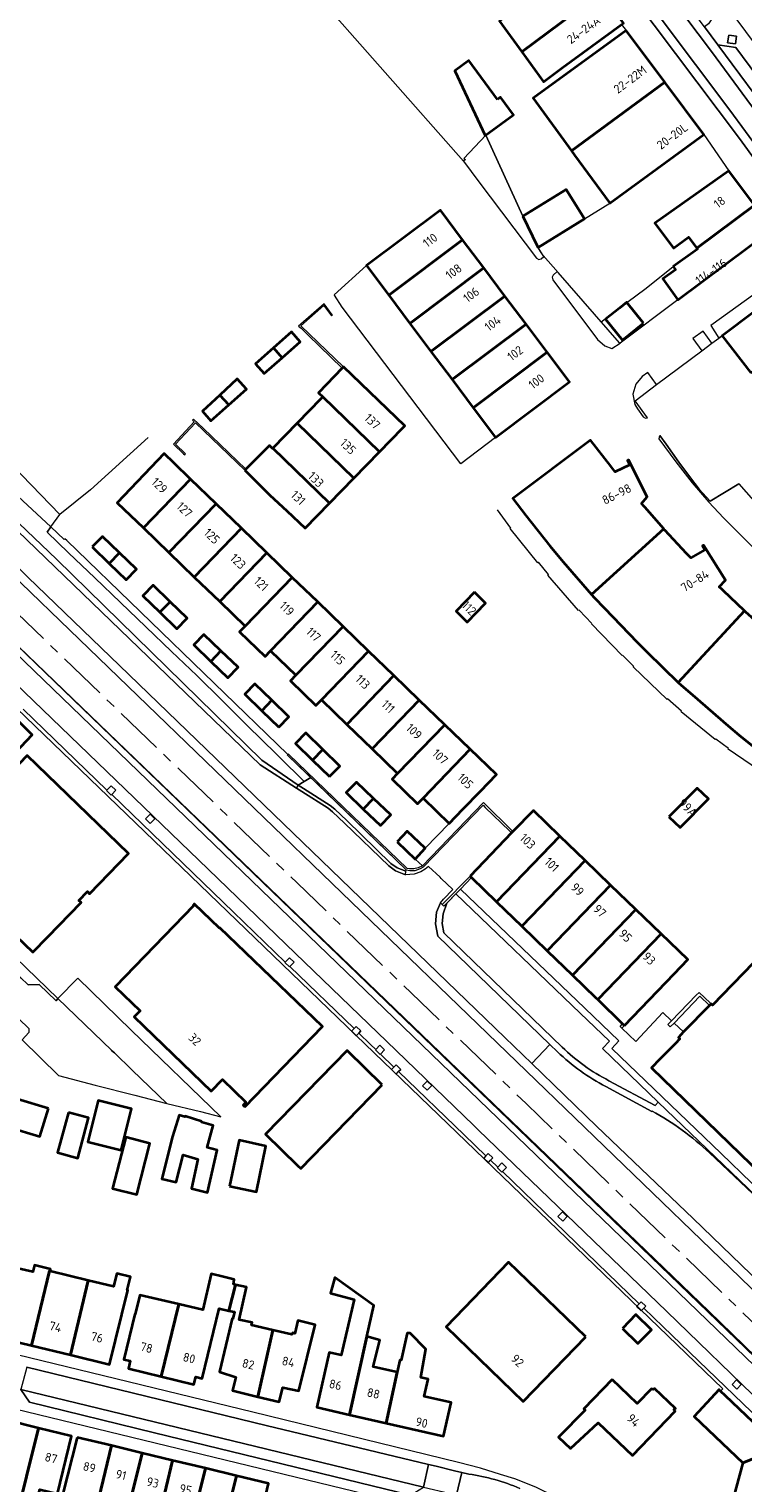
# Model space of a CAD drawing. Extents: x 152761 to 155748, y 459947 to 462743.
# Tile 171 of 256: x 154635 to 154744, y 462317 to 462540. Entities that reach past the tile are written whole.
import ezdxf
from ezdxf.enums import TextEntityAlignment as Align

# ---------------------------------------------------------------- set-up
doc = ezdxf.new("R2010")
doc.units = 0
doc.header["$LTSCALE"] = 0.75
doc.linetypes.add('AM-AS', pattern=[16, 10, -2, 2, -2])
for name, color, linetype, lineweight in [('B-RO-AM-AS_SPOOR-G', 251, 'AM-AS', 18), ('B-RO-GR-BEPLANTING_CULTUUR_BODEMBEDEKKER-GV', 251, 'CONTINUOUS', 18), ('B-RO-GR-GROENVOORZIENING-GV', 251, 'CONTINUOUS', 18), ('B-RO-GR-HAAG-GV', 251, 'CONTINUOUS', 13), ('B-RO-IE-TERREINAFSCHEIDING_KUNSTMATIG_HEKWERK-G', 251, 'IE-TERREINAFSCHEIDING-KUNSTMATIG', 18), ('B-RO-IE-TERREINAFSCHEIDING_KUNSTMATIG_MUUR-G', 251, 'IE-TERREINAFSCHEIDING-KUNSTMATIG-DICHT', 18), ('B-RO-IE-TERREINAFSCHEIDING_KUNSTMATIG_MUUR-GV', 251, 'CONTINUOUS', 18), ('B-RO-OG-BEBOUWING-GV', 6, 'CONTINUOUS', 35), ('B-RO-OG-BEBOUWING-T18', 1, 'CONTINUOUS', 18), ('B-RO-OG-BEBOUWING_SCHUUR-GV', 251, 'CONTINUOUS', 35), ('B-RO-OG-TERREIN_CULTUURSCHEIDING-GV', 251, 'CONTINUOUS', 18), ('B-RO-VH-VERHARDING_ASFALT-GV', 251, 'CONTINUOUS', 18), ('B-RO-VH-VERHARDING_BETONSTRAATSTEEN-GV', 251, 'CONTINUOUS', 18), ('B-RO-VH-VERHARDING_GRASBETONSTEEN-GV', 251, 'CONTINUOUS', 18), ('B-RO-VH-VERHARDING_HALFVERHARDING-GV', 251, 'CONTINUOUS', 18), ('B-RO-VH-VERHARDING_STRAATBAKSTEEN-GV', 251, 'CONTINUOUS', 18), ('B-RO-VH-VERHARDING_TEGEL-GV', 251, 'CONTINUOUS', 18)]:
    doc.layers.add(name, color=color, linetype=linetype, lineweight=lineweight)
doc.styles.add('NLCS-ISO-M200-T18', font='NLCS-ISO.ttf', dxfattribs={"height": 0.36})
doc.linetypes.add('IE-TERREINAFSCHEIDING-KUNSTMATIG', pattern='A,4,[82,NLCS.SHX,S=0.75,R=90,X=0,Y=0],4,-2', length=10)
doc.linetypes.add('IE-TERREINAFSCHEIDING-KUNSTMATIG-DICHT', pattern='A,8,-1,[82,NLCS.SHX,S=0.75,R=90,X=0,Y=0],-1', length=10)

msp = doc.modelspace()

# ---------------------------------------------------------------- linework, layer by layer
at = {"layer": 'B-RO-AM-AS_SPOOR-G', "flags": 128}
msp.add_lwpolyline([(155681.987, 461195.763), (155672.897, 461211.998), (155658.384, 461238), (155648.351, 461255.973), (155631.803, 461285.539), (155617.005, 461312.012), (155604.143, 461335.108), (155586.106, 461367.342), (155573.02, 461390.792), (155559.991, 461413.975), (155544.73, 461441.297), (155529.591, 461468.574), (155516.181, 461492.539), (155500.425, 461520.67), (155487.311, 461544.201), (155472.908, 461569.975), (155459.676, 461593.56), (155452.428, 461606.124), (155446.443, 461616.221), (155440.009, 461626.758), (155432.431, 461638.783), (155427.999, 461645.62), (155419.637, 461658.231), (155411.687, 461669.817), (155404.43, 461680.083), (155396.489, 461691.108), (155386.222, 461704.969), (155375.934, 461718.105), (155367.385, 461728.826), (155358.538, 461739.712), (155349.636, 461750.151), (155339.349, 461762.035), (155326.593, 461776.143), (155315.623, 461787.804), (155302.965, 461800.863), (155286.683, 461817.004), (155279.088, 461824.405), (155265.87, 461837.192), (155251.91, 461850.736), (155235.055, 461867.015), (155223.768, 461877.851), (155210.731, 461890.47), (155196.665, 461904.045), (155180.515, 461919.578), (155162.215, 461937.301), (155146.061, 461952.951), (155129.233, 461969.126), (155112.429, 461985.449), (155089.419, 462007.664), (155069.182, 462027.224), (155049.179, 462046.54), (155031.327, 462063.779), (155013.24, 462081.298), (154991.538, 462102.251), (154971.216, 462121.853), (154947.336, 462145.018), (154926.087, 462165.465), (154903.331, 462187.394), (154885.668, 462204.449), (154866.26, 462223.265), (154854.532, 462234.618), (154837.057, 462251.563), (154828.307, 462260.46), (154819.869, 462269.224), (154807.197, 462281.919), (154798.331, 462290.411), (154775.258, 462312.873), (154762.216, 462325.461), (154742.643, 462344.37), (154723.927, 462362.402), (154710.544, 462375.359), (154692.99, 462392.257), (154675.511, 462409.117), (154657.482, 462426.5), (154637.826, 462445.435), (154617.093, 462465.509), (154594.11, 462487.696), (154586.212, 462495.316)], dxfattribs=at)
at = {"layer": 'B-RO-GR-BEPLANTING_CULTUUR_BODEMBEDEKKER-GV', "flags": 128}
for points in [[(154712.377, 462506.198), (154712.366, 462506.22), (154712.237, 462506.485), (154710.038, 462510.992), (154704.378, 462523.365), (154701.042, 462519.815), (154701.276, 462519.664), (154700.975, 462519.428), (154703.351, 462516.259), (154712.164, 462504.558), (154712.52, 462504.368), (154712.86, 462504.47), (154713.272, 462504.838), (154713.149, 462504.979)], [(154723.636, 462490.766), (154724.9, 462491.576), (154724.816, 462491.654), (154715.427, 462502.378), (154715.301, 462502.522), (154714.694, 462502.002), (154714.51, 462501.685), (154714.637, 462501.289), (154721.449, 462492.15), (154722.588, 462491.173)], [(154739.989, 462492.341), (154740.532, 462492.704), (154750.183, 462500), (154753.14, 462502.236), (154751.981, 462503.819), (154751.871, 462503.74), (154738.754, 462494.281)], [(154738.954, 462491.575), (154737.616, 462493.439), (154736.039, 462492.306), (154737.388, 462490.415)], [(154729.098, 462480.158), (154727.205, 462482.787), (154730.48, 462485.282), (154729.129, 462487.12), (154728.282, 462486.485), (154727.302, 462485.342), (154726.847, 462483.781), (154727.162, 462482.207), (154727.55, 462481.526), (154728.414, 462480.323), (154728.773, 462480.118)], [(154730.999, 462477.464), (154730.859, 462477.21), (154730.845, 462476.977), (154733.421, 462473.462), (154735.939, 462470.214), (154738.456, 462467.264), (154740.708, 462464.905), (154747.22, 462458.365), (154751.457, 462454.438), (154756.604, 462449.971), (154757.81, 462448.995), (154757.905, 462449.145), (154759.514, 462451.417), (154743.032, 462470.066), (154738.698, 462467.427), (154737.016, 462469.28), (154735.517, 462471.2), (154733.886, 462473.377), (154731.929, 462476.141)]]:
    msp.add_lwpolyline(points, close=True, dxfattribs=at)
at = {"layer": 'B-RO-GR-GROENVOORZIENING-GV', "flags": 128}
for points in [[(154742.529, 462537.331), (154742.693, 462538.504), (154741.504, 462538.671), (154741.34, 462537.497)], [(154640.084, 462461.668), (154639.98, 462461.559), (154637.945, 462463.509), (154637.35, 462462.694), (154640.641, 462459.54), (154644.66, 462455.689), (154648.567, 462451.945), (154652.432, 462448.243), (154656.365, 462444.474), (154660.23, 462440.762), (154664.094, 462436.951), (154667.954, 462433.144), (154672.397, 462428.761), (154672.886, 462428.279), (154676.655, 462424.575), (154677.638, 462425.174), (154674.079, 462428.612), (154674.153, 462428.695), (154640.373, 462461.401)], [(154647.167, 462422.512), (154647.228, 462422.575), (154647.863, 462423.23), (154647.145, 462423.925), (154646.508, 462423.27), (154646.449, 462423.208)], [(154653.121, 462418.178), (154653.817, 462418.896), (154653.099, 462419.591), (154652.403, 462418.874)], [(154719.516, 462389.903), (154700.508, 462408.14), (154699.812, 462407.422), (154718.824, 462389.181), (154723.306, 462384.881), (154722.216, 462383.741), (154730.744, 462375.551), (154755.628, 462351.654), (154758.277, 462349.149), (154758.884, 462349.766), (154740.379, 462367.685), (154723.628, 462383.771), (154724.718, 462384.912)], [(154673.753, 462396.969), (154673.703, 462396.917), (154674.421, 462396.221), (154674.473, 462396.274), (154675.117, 462396.939), (154674.399, 462397.634)], [(154684.999, 462386.12), (154685.307, 462386.438), (154684.589, 462387.133), (154684.279, 462386.814), (154683.893, 462386.416), (154684.611, 462385.72)], [(154688.241, 462382.852), (154688.301, 462382.914), (154688.937, 462383.57), (154688.219, 462384.265), (154687.584, 462383.611), (154687.523, 462383.548)], [(154691.077, 462380.221), (154691.416, 462380.571), (154690.698, 462381.266), (154690.359, 462380.917), (154690.002, 462380.549), (154690.72, 462379.853)], [(154695.435, 462377.367), (154696.131, 462378.085), (154695.413, 462378.78), (154694.717, 462378.063)], [(154704.787, 462366.318), (154705.134, 462366.676), (154705.483, 462367.036), (154704.765, 462367.731), (154704.421, 462367.377), (154704.069, 462367.014)], [(154706.935, 462364.937), (154707.552, 462365.574), (154706.834, 462366.269), (154706.215, 462365.632), (154706.138, 462365.552), (154706.856, 462364.856)], [(154716.14, 462357.375), (154716.836, 462358.093), (154716.118, 462358.788), (154715.422, 462358.071)], [(154727.489, 462344.388), (154727.439, 462344.336), (154728.157, 462343.64), (154728.55, 462344.046), (154728.853, 462344.358), (154728.135, 462345.053), (154727.843, 462344.753)], [(154742.732, 462331.686), (154743.428, 462332.404), (154742.71, 462333.099), (154742.014, 462332.382)]]:
    msp.add_lwpolyline(points, close=True, dxfattribs=at)
for points in [[(154570.723, 462519.547), (154566.664, 462524.051), (154566.039, 462523.504), (154565.042, 462522.631), (154565.163, 462522.493), (154565.179, 462522.507), (154568.134, 462519.46), (154576.349, 462510.586), (154584.591, 462502.112), (154588.799, 462497.968), (154743.24, 462348.777), (154763.509, 462329.1), (154764.866, 462327.666), (154764.995, 462327.785), (154766.003, 462329.44), (154761.427, 462333.824), (154750.806, 462343.542), (154736.067, 462357.79), (154721.3, 462371.9)], [(154758.898, 462321.348), (154760.062, 462319.792), (154760.565, 462320.622), (154760.57, 462320.631), (154760.775, 462320.97), (154760.859, 462321.109), (154760.058, 462322.603), (154738.467, 462343.626), (154583.65, 462492.697), (154574.441, 462501.561), (154559.641, 462513.41), (154561.213, 462514.812), (154560.176, 462515.989), (154557.929, 462514.084), (154562.281, 462510.567), (154567.217, 462506.628)], [(154574.699, 462500), (154574.736, 462500), (154622.293, 462454.106), (154704.799, 462374.483), (154749.809, 462331.046), (154749.81, 462331.08), (154752.358, 462328.44), (154754.838, 462326.057)], [(154721.3, 462371.9), (154711.433, 462381.491), (154707.308, 462385.467), (154692.595, 462399.679), (154677.858, 462413.875), (154663.145, 462428.09), (154648.409, 462442.298), (154634.442, 462455.815), (154628.762, 462461.294), (154619.701, 462470.035), (154605.7, 462483.549), (154591.172, 462497.617), (154591.196, 462497.572), (154591.037, 462497.737)]]:
    msp.add_lwpolyline(points, dxfattribs=at)
at = {"layer": 'B-RO-GR-HAAG-GV', "flags": 128}
for points in [[(154570.723, 462519.547), (154566.664, 462524.051), (154566.039, 462523.504), (154565.042, 462522.631), (154565.163, 462522.493), (154565.179, 462522.507), (154568.134, 462519.46), (154576.349, 462510.586), (154584.591, 462502.112), (154588.799, 462497.968), (154743.24, 462348.777), (154763.509, 462329.1), (154764.866, 462327.666), (154764.995, 462327.785), (154766.003, 462329.44)], [(154758.898, 462321.348), (154760.062, 462319.792), (154760.565, 462320.622), (154760.57, 462320.631), (154760.775, 462320.97), (154760.859, 462321.109), (154760.058, 462322.603), (154738.467, 462343.626), (154583.649, 462492.692), (154574.441, 462501.561), (154559.641, 462513.41), (154561.213, 462514.812), (154560.176, 462515.989), (154557.929, 462514.084), (154562.281, 462510.567), (154567.217, 462506.628)], [(154574.699, 462500), (154574.736, 462500), (154622.293, 462454.106), (154704.799, 462374.483)], [(154766.003, 462329.44), (154761.427, 462333.824), (154750.806, 462343.542), (154736.067, 462357.79), (154721.3, 462371.9), (154711.433, 462381.491), (154707.308, 462385.467), (154692.595, 462399.679), (154677.858, 462413.875), (154663.145, 462428.09), (154648.409, 462442.298), (154634.442, 462455.815), (154628.762, 462461.294), (154619.701, 462470.035), (154605.7, 462483.549), (154591.172, 462497.617), (154591.196, 462497.572), (154591.037, 462497.737)], [(154704.799, 462374.483), (154749.809, 462331.046), (154749.81, 462331.08), (154752.358, 462328.44), (154754.838, 462326.057)]]:
    msp.add_lwpolyline(points, dxfattribs=at)
for points in [[(154676.655, 462424.575), (154677.638, 462425.174), (154674.079, 462428.612), (154674.153, 462428.695), (154640.373, 462461.401), (154640.084, 462461.668), (154639.98, 462461.559), (154637.945, 462463.509), (154637.35, 462462.694), (154640.641, 462459.54), (154644.66, 462455.689), (154648.567, 462451.945), (154652.432, 462448.243), (154656.365, 462444.474), (154660.23, 462440.762), (154664.094, 462436.951), (154667.954, 462433.144), (154672.397, 462428.761), (154672.886, 462428.279)], [(154730.744, 462375.551), (154755.628, 462351.654), (154758.277, 462349.149), (154758.884, 462349.766), (154740.379, 462367.685), (154723.628, 462383.771), (154724.718, 462384.912), (154719.516, 462389.903), (154700.508, 462408.14), (154699.812, 462407.422), (154718.824, 462389.181), (154723.306, 462384.881), (154722.216, 462383.741)]]:
    msp.add_lwpolyline(points, close=True, dxfattribs=at)
at = {"layer": 'B-RO-IE-TERREINAFSCHEIDING_KUNSTMATIG_HEKWERK-G', "flags": 128}
for points in [[(154700.975, 462519.428), (154665.088, 462560.105)], [(154704.378, 462523.365), (154701.042, 462519.815), (154701.276, 462519.664), (154700.975, 462519.428)], [(154715.427, 462502.378), (154713.149, 462504.979)], [(154728.898, 462500), (154733.026, 462503.325)], [(154725.956, 462497.802), (154728.898, 462500)], [(154722.013, 462494.856), (154724.82, 462496.953)], [(154583.65, 462492.697), (154738.467, 462343.626), (154760.058, 462322.603), (154760.868, 462321.092)], [(154738.954, 462491.575), (154739.989, 462492.341)], [(154739.989, 462492.341), (154740.565, 462492.848)], [(154731.929, 462476.141), (154733.886, 462473.377)], [(154738.698, 462467.427), (154743.032, 462470.066), (154759.264, 462451.699)], [(154632.705, 462445.463), (154760.012, 462322.541), (154759.349, 462321.863), (154760.597, 462320.603)]]:
    msp.add_lwpolyline(points, dxfattribs=at)
at = {"layer": 'B-RO-IE-TERREINAFSCHEIDING_KUNSTMATIG_MUUR-G', "flags": 128}
for points in [[(154704.378, 462523.365), (154710.038, 462510.992)], [(154719.456, 462510.584), (154723.341, 462513.003)], [(154713.149, 462504.979), (154712.208, 462506.471)], [(154681.262, 462498.906), (154681.204, 462498.963), (154686.15, 462503.442)], [(154724.9, 462491.576), (154724.816, 462491.654), (154715.427, 462502.378)], [(154682.472, 462497.104), (154681.262, 462498.906)], [(154733.744, 462498.189), (154724.9, 462491.576)], [(154705.887, 462477.177), (154700.585, 462473.165), (154682.472, 462497.104)], [(154740.618, 462331.734), (154570.979, 462495.242), (154570.17, 462494.305)], [(154737.388, 462490.415), (154738.954, 462491.575)], [(154730.48, 462485.282), (154737.388, 462490.415)], [(154729.098, 462480.158), (154727.205, 462482.787), (154730.48, 462485.282)], [(154652.805, 462477.153), (154644, 462469.163), (154639.306, 462465.374)], [(154730.999, 462477.464), (154731.929, 462476.141)], [(154733.886, 462473.377), (154735.517, 462471.2), (154737.016, 462469.28), (154738.698, 462467.427)], [(154708.204, 462463.325), (154706.175, 462466.087)], [(154758.461, 462420.171), (154758.14, 462419.636), (154755.679, 462420.832), (154755.609, 462420.725), (154749.759, 462424.004), (154749.81, 462424.107), (154747.383, 462425.593), (154747.324, 462425.496), (154741.41, 462429.518), (154741.465, 462429.624), (154739.523, 462431.069), (154739.456, 462430.996), (154734.22, 462435.232), (154734.279, 462435.307), (154732.145, 462437.193), (154732.085, 462437.123), (154726.922, 462442.1), (154726.99, 462442.176), (154725.271, 462443.897), (154725.223, 462443.826), (154720.547, 462448.657), (154720.607, 462448.727), (154718.648, 462450.79), (154718.565, 462450.727), (154713.864, 462456.12), (154713.965, 462456.223), (154712.427, 462458.098), (154712.334, 462458.026), (154708.129, 462463.256), (154708.204, 462463.325)], [(154694.736, 462411.688), (154694.055, 462411.367), (154693.378, 462411.206), (154692.722, 462411.222), (154692.359, 462411.295), (154674.235, 462428.777), (154674.153, 462428.695)], [(154674.153, 462428.695), (154674.079, 462428.612), (154692.209, 462411.098), (154692.776, 462410.966), (154693.591, 462410.975), (154694.427, 462411.259), (154694.851, 462411.554), (154703.968, 462420.942), (154704.314, 462420.607)], [(154694.736, 462411.688), (154704.039, 462421.349), (154708.549, 462416.928)], [(154704.314, 462420.607), (154707.999, 462417.039)], [(154698.802, 462418.179), (154695.152, 462414.366)], [(154707.999, 462417.039), (154708.337, 462416.711)], [(154693.61, 462412.717), (154694.736, 462411.688)], [(154697.729, 462405.79), (154701.98, 462410.126)], [(154702.201, 462409.914), (154700.508, 462408.14)], [(154700.508, 462408.14), (154697.989, 462405.538), (154697.729, 462405.79)], [(154736.551, 462391.898), (154732.774, 462387.998)], [(154733.181, 462387.652), (154737.106, 462391.741), (154738.56, 462390.355)], [(154738.655, 462390.767), (154737.007, 462392.34), (154736.551, 462391.898)], [(154738.817, 462390.612), (154738.655, 462390.767)], [(154725.199, 462386.892), (154724.936, 462387.141), (154725.301, 462387.546)], [(154725.57, 462387.287), (154725.199, 462386.892)], [(154732.774, 462387.998), (154732.224, 462387.43), (154732.589, 462387.06), (154733.181, 462387.652)], [(154740.277, 462331.379), (154740.618, 462331.734)]]:
    msp.add_lwpolyline(points, dxfattribs=at)
at = {"layer": 'B-RO-IE-TERREINAFSCHEIDING_KUNSTMATIG_MUUR-GV', "flags": 128}
for points in [[(154680.816, 462495.763), (154680.913, 462495.853), (154680.97, 462495.906), (154680.942, 462495.943), (154679.696, 462497.622), (154676.116, 462494.484), (154675.799, 462494.207), (154676.16, 462493.859), (154677.231, 462492.828), (154682.47, 462487.782), (154682.644, 462487.962), (154676.148, 462494.218), (154679.652, 462497.33)], [(154661.195, 462478.604), (154659.754, 462479.945), (154659.603, 462479.791), (154659.84, 462479.558), (154656.699, 462476.161), (154658.221, 462474.691), (154658.39, 462474.528), (154658.454, 462474.598), (154658.527, 462474.665), (154656.96, 462476.169), (154660.036, 462479.388), (154667.578, 462472.169), (154667.744, 462472.336)]]:
    msp.add_lwpolyline(points, close=True, dxfattribs=at)
at = {"layer": 'B-RO-OG-BEBOUWING-GV', "flags": 128}
for points in [[(154722.034, 462545.207), (154718.703, 462549.832), (154718.607, 462549.762), (154709.374, 462542.959), (154706.473, 462540.822), (154709.879, 462536.135)], [(154709.879, 462536.135), (154713.217, 462531.543), (154716.044, 462533.679), (154725.152, 462540.304), (154725.423, 462540.501), (154722.034, 462545.207)], [(154725.825, 462539.403), (154711.608, 462529.018), (154717.475, 462521.011), (154731.749, 462531.469)], [(154706.172, 462528.848), (154701.795, 462534.795), (154699.673, 462533.227), (154704.279, 462523.335), (154708.631, 462526.469), (154706.659, 462529.172)], [(154731.749, 462531.469), (154717.475, 462521.011), (154717.971, 462520.333), (154723.341, 462513.003), (154737.709, 462523.487), (154731.864, 462531.315)], [(154745.455, 462512.679), (154741.52, 462517.948), (154730.246, 462509.921), (154733.053, 462506.129), (154735.348, 462507.785), (154736.615, 462506.098)], [(154710.038, 462510.992), (154712.237, 462506.485), (154712.366, 462506.22), (154712.377, 462506.198), (154719.456, 462510.584), (154716.669, 462515.092)], [(154689.559, 462498.905), (154700.85, 462507.389), (154697.461, 462511.895), (154686.15, 462503.442)], [(154733.026, 462503.325), (154733.402, 462502.798), (154731.454, 462501.411), (154732.458, 462500), (154733.744, 462498.189), (154748.188, 462509.019), (154745.455, 462512.679), (154736.615, 462506.098), (154736.722, 462505.956)], [(154704.081, 462503.093), (154700.85, 462507.389), (154689.559, 462498.905), (154692.789, 462494.607)], [(154707.312, 462498.796), (154704.081, 462503.093), (154692.789, 462494.607), (154696.019, 462490.309)], [(154744.869, 462487.056), (154757.544, 462496.275), (154754.852, 462500), (154753.203, 462502.283), (154753.14, 462502.236), (154750.183, 462500), (154740.532, 462492.704)], [(154707.312, 462498.796), (154696.019, 462490.309), (154699.248, 462486.012), (154710.543, 462494.499)], [(154728.494, 462494.622), (154725.956, 462497.802), (154725.927, 462497.838), (154724.82, 462496.953), (154722.683, 462495.244), (154725.264, 462492.055)], [(154673.275, 462489.362), (154676.047, 462491.784), (154674.686, 462493.304), (154671.938, 462490.874)], [(154713.774, 462490.203), (154710.543, 462494.499), (154699.248, 462486.012), (154702.478, 462481.714)], [(154673.275, 462489.362), (154671.938, 462490.874), (154669.19, 462488.444), (154670.514, 462486.951)], [(154702.478, 462481.714), (154705.887, 462477.177), (154717.18, 462485.674), (154713.774, 462490.203)], [(154691.647, 462478.589), (154691.998, 462478.954), (154682.644, 462487.962), (154682.47, 462487.782), (154678.834, 462484.006), (154679.476, 462483.388), (154688.134, 462474.974)], [(154663.771, 462483.652), (154665.149, 462482.174), (154667.819, 462484.557), (154666.424, 462486.125)], [(154665.149, 462482.174), (154663.771, 462483.652), (154661.118, 462481.178), (154662.369, 462479.693)], [(154675.551, 462479.35), (154684.208, 462470.936), (154688.134, 462474.974), (154679.476, 462483.388), (154679.181, 462483.085)], [(154684.208, 462470.936), (154675.551, 462479.35), (154671.831, 462475.523), (154680.489, 462467.109)], [(154667.578, 462472.169), (154671.408, 462468.364), (154674.006, 462465.963), (154676.769, 462463.282), (154680.489, 462467.109), (154671.831, 462475.523), (154671.806, 462475.497), (154671.342, 462475.957), (154667.744, 462472.336)], [(154731.607, 462463.185), (154728.714, 462466.495), (154728.561, 462466.655), (154728.169, 462467.067), (154729.074, 462468.087), (154726.222, 462473.756), (154726.065, 462473.659), (154726.404, 462472.966), (154724.181, 462471.942), (154723.594, 462472.625), (154723.482, 462472.77), (154720.382, 462476.754), (154708.541, 462467.836), (154710.499, 462465.245), (154714.203, 462460.62), (154716.192, 462458.168), (154720.556, 462453.178)], [(154659.296, 462470.788), (154656.767, 462473.233), (154655.27, 462474.718), (154648.084, 462467.202), (154652.088, 462463.332)], [(154655.971, 462459.579), (154663.178, 462467.035), (154659.296, 462470.788), (154652.088, 462463.332)], [(154663.178, 462467.035), (154655.971, 462459.579), (154659.854, 462455.826), (154667.06, 462463.282)], [(154663.736, 462452.073), (154670.943, 462459.529), (154667.06, 462463.282), (154659.854, 462455.826)], [(154720.556, 462453.178), (154720.958, 462452.719), (154722.507, 462451.068), (154727.523, 462445.869), (154729.046, 462444.344), (154733.809, 462439.718), (154743.921, 462450.659), (154740.661, 462453.792), (154740.496, 462453.952), (154740.075, 462454.36), (154741.012, 462455.334), (154737.658, 462460.726), (154737.484, 462460.595), (154737.864, 462459.99), (154735.731, 462458.762), (154735.045, 462459.445), (154731.755, 462463.015), (154731.607, 462463.185)], [(154644.254, 462460.438), (154646.859, 462457.925), (154648.421, 462459.544), (154645.82, 462462.053)], [(154648.421, 462459.544), (154646.859, 462457.925), (154649.463, 462455.412), (154651.029, 462457.028)], [(154667.619, 462448.32), (154674.825, 462455.775), (154670.943, 462459.529), (154663.736, 462452.073)], [(154678.707, 462452.022), (154674.825, 462455.775), (154667.619, 462448.32), (154666.785, 462447.457), (154670.668, 462443.704), (154671.502, 462444.567)], [(154654.589, 462450.451), (154656.152, 462452.069), (154653.55, 462454.583), (154651.986, 462452.965)], [(154702.689, 462453.502), (154699.852, 462450.629), (154701.551, 462448.95), (154704.353, 462451.86)], [(154656.152, 462452.069), (154654.589, 462450.451), (154657.192, 462447.936), (154658.756, 462449.553)], [(154675.384, 462440.814), (154682.59, 462448.269), (154678.707, 462452.022), (154671.502, 462444.567)], [(154757.305, 462439.277), (154753.681, 462442.153), (154753.587, 462442.258), (154753.091, 462442.672), (154753.984, 462443.718), (154750.492, 462448.929), (154750.33, 462448.835), (154750.73, 462448.196), (154748.412, 462446.704), (154747.759, 462447.276), (154747.7, 462447.328), (154744.133, 462450.455), (154743.921, 462450.659), (154733.809, 462439.718), (154734.246, 462439.293), (154735.957, 462437.812), (154741.435, 462433.092), (154743.082, 462431.666), (154748.23, 462427.514)], [(154662.366, 462442.936), (154663.928, 462444.554), (154661.334, 462447.06), (154659.765, 462445.448)], [(154682.59, 462448.269), (154675.384, 462440.814), (154674.55, 462439.951), (154678.433, 462436.198), (154679.267, 462437.061), (154686.472, 462444.515)], [(154663.928, 462444.554), (154662.366, 462442.936), (154664.966, 462440.424), (154666.535, 462442.036)], [(154683.15, 462433.308), (154690.355, 462440.762), (154686.472, 462444.515), (154679.267, 462437.061)], [(154690.355, 462440.762), (154683.15, 462433.308), (154687.032, 462429.555), (154694.237, 462437.009)], [(154627.886, 462437.669), (154626.262, 462435.95), (154629.429, 462432.768), (154626.461, 462429.686), (154628.764, 462427.536), (154623.062, 462421.824), (154622.1, 462422.784), (154620.122, 462424.759), (154622.76, 462427.662), (154621.116, 462429.301), (154611.995, 462420.168), (154615.748, 462416.422), (154617.076, 462417.752), (154619.242, 462415.59), (154630.008, 462426.376), (154635.061, 462431.72), (154630.358, 462436.375), (154628.449, 462438.265), (154628.381, 462438.193)], [(154670.152, 462435.382), (154671.72, 462436.995), (154669.116, 462439.524), (154667.555, 462437.904)], [(154672.749, 462432.859), (154674.31, 462434.48), (154671.72, 462436.995), (154670.152, 462435.382)], [(154694.237, 462437.009), (154687.032, 462429.555), (154690.915, 462425.802), (154698.119, 462433.255)], [(154694.798, 462422.049), (154702.002, 462429.502), (154698.119, 462433.255), (154690.915, 462425.802), (154690.081, 462424.939), (154693.964, 462421.186)], [(154677.913, 462427.859), (154679.482, 462429.471), (154676.874, 462432.01), (154675.311, 462430.392)], [(154680.515, 462425.326), (154682.078, 462426.944), (154679.482, 462429.471), (154677.913, 462427.859)], [(154702.002, 462429.502), (154694.798, 462422.049), (154698.802, 462418.179), (154700.895, 462420.344), (154703.578, 462423.118), (154706.009, 462425.628)], [(154685.68, 462420.368), (154687.233, 462421.996), (154684.639, 462424.47), (154683.055, 462422.872)], [(154732.376, 462419.171), (154734.102, 462417.544), (154738.435, 462421.946), (154736.709, 462423.573)], [(154687.233, 462421.996), (154685.68, 462420.368), (154688.304, 462417.864), (154689.889, 462419.462)], [(154701.98, 462410.126), (154702.201, 462409.914), (154706.046, 462406.191), (154715.731, 462416.223), (154711.664, 462420.149), (154708.549, 462416.928), (154708.337, 462416.711)], [(154690.835, 462415.355), (154693.61, 462412.717), (154695.152, 462414.366), (154692.377, 462417.004)], [(154706.046, 462406.191), (154709.908, 462402.451), (154719.598, 462412.489), (154715.731, 462416.223)], [(154719.598, 462412.489), (154709.908, 462402.451), (154713.77, 462398.712), (154723.466, 462408.755)], [(154713.77, 462398.712), (154717.632, 462394.972), (154727.334, 462405.02), (154723.466, 462408.755)], [(154667.59, 462374.853), (154679.426, 462387.112), (154663.776, 462402.221), (154663.696, 462402.138), (154659.849, 462405.852), (154659.665, 462405.661), (154659.748, 462405.581), (154647.776, 462393.181), (154651.557, 462389.53), (154650.649, 462388.589), (154662.425, 462377.219), (154664.164, 462379.02), (154667.747, 462375.562), (154667.317, 462375.116)], [(154717.632, 462394.972), (154721.137, 462391.577), (154721.494, 462391.232), (154731.201, 462401.286), (154727.334, 462405.02)], [(154725.57, 462387.287), (154733.155, 462395.182), (154735.268, 462397.36), (154731.201, 462401.286), (154721.494, 462391.232), (154725.301, 462387.546)], [(154688.573, 462378.213), (154683.33, 462383.349), (154683.218, 462383.458), (154670.733, 462370.649), (154675.636, 462365.867), (154676.111, 462365.404)], [(154637.562, 462374.58), (154632.834, 462376.03), (154631.524, 462371.759), (154636.252, 462370.309)], [(154648.678, 462368.245), (154650.255, 462374.558), (154645.161, 462375.83), (154643.584, 462369.517)], [(154640.613, 462373.996), (154638.963, 462367.844), (154642.037, 462367.019), (154643.689, 462373.171)], [(154660.98, 462372.62), (154658.433, 462373.41), (154658.399, 462373.303), (154657.554, 462373.563), (154656.524, 462370.313), (154654.918, 462363.826), (154657.106, 462363.314), (154658.161, 462367.53), (154660.404, 462366.854), (154659.403, 462362.368), (154661.864, 462361.725), (154663.35, 462368.205), (154661.809, 462368.638), (154662.734, 462371.966), (154660.948, 462372.517)], [(154649.394, 462370.193), (154647.379, 462362.383), (154651.095, 462361.463), (154653.069, 462369.247)], [(154665.249, 462362.726), (154669.381, 462361.838), (154670.805, 462368.822), (154666.715, 462369.771)], [(154719.681, 462339.705), (154707.879, 462351.113), (154698.323, 462341.227), (154710.125, 462329.819)], [(154631.787, 462350.141), (154631.053, 462347.083), (154630.828, 462347.137), (154629.053, 462339.786), (154634.983, 462338.354), (154637.739, 462349.767), (154637.835, 462349.743), (154637.9, 462350.007), (154635.411, 462350.621), (154635.168, 462349.621), (154631.844, 462350.378)], [(154637.835, 462349.743), (154637.739, 462349.767), (154634.983, 462338.354), (154640.912, 462336.922), (154643.662, 462348.307)], [(154640.912, 462336.922), (154646.896, 462335.477), (154649.69, 462346.812), (154649.593, 462346.836), (154650.091, 462348.858), (154648.028, 462349.367), (154647.532, 462347.353), (154643.662, 462348.307)], [(154665.15, 462343.678), (154666.166, 462347.656), (154665.851, 462347.73), (154665.96, 462348.433), (154664.1, 462348.887), (154662.419, 462349.298), (154661.136, 462343.824), (154657.48, 462344.677), (154654.786, 462333.61), (154659.788, 462332.392), (154660.075, 462333.571), (154661.045, 462333.335), (154663.643, 462344.007)], [(154669.571, 462330.529), (154671.86, 462340.7), (154668.607, 462341.456), (154668.68, 462341.889), (154666.698, 462342.275), (154667.85, 462347.262), (154666.166, 462347.656), (154665.15, 462343.678), (154665.972, 462343.498), (154665.745, 462342.46), (154665.623, 462342.484), (154663.718, 462334.319), (154666.196, 462333.537), (154665.694, 462331.48)], [(154686.239, 462339.718), (154687.289, 462344.473), (154681.331, 462348.741), (154680.682, 462346.336), (154684.289, 462345.414), (154682.3, 462336.864), (154680.477, 462337.299), (154678.561, 462328.917), (154683.55, 462327.776)], [(154654.786, 462333.61), (154657.48, 462344.677), (154651.518, 462346.067), (154650.837, 462343.147), (154650.784, 462343.16), (154649.103, 462336.239), (154650.042, 462335.996), (154649.784, 462334.827)], [(154671.86, 462340.7), (154669.571, 462330.529), (154672.806, 462329.736), (154673.401, 462331.955), (154675.812, 462331.447), (154678.326, 462341.508), (154675.652, 462342.189), (154675.238, 462340.195), (154674.86, 462340.291), (154674.78, 462340.021)], [(154689.178, 462326.49), (154697.935, 462324.488), (154699.114, 462329.643), (154694.99, 462330.586), (154695.586, 462333.193), (154694.452, 462333.452), (154695.254, 462337.807), (154692.826, 462340.247), (154692.365, 462340.26), (154691.445, 462336.097), (154691.242, 462336.141), (154690.827, 462334.281)], [(154686.239, 462339.718), (154683.55, 462327.776), (154689.178, 462326.49), (154690.827, 462334.281), (154687.2, 462335.111), (154688.214, 462339.171)], [(154723.72, 462333.165), (154719.39, 462328.662), (154719.566, 462328.493), (154715.516, 462324.371), (154717.311, 462322.628), (154721.576, 462326.56), (154726.815, 462321.522), (154733.353, 462328.322), (154733.119, 462328.55), (154733.385, 462328.725), (154730.174, 462331.778), (154729.951, 462331.647), (154729.706, 462331.747), (154727.528, 462329.503)], [(154743.684, 462320.445), (154749.317, 462322.685), (154749.333, 462322.741), (154748.414, 462323.618), (154741.007, 462330.683), (154740.277, 462331.379), (154740.037, 462331.608), (154736.226, 462327.528)], [(154632.37, 462310.959), (154636.07, 462325.746), (154631.39, 462326.89), (154629.174, 462318.088), (154631.885, 462317.427), (154630.183, 462311.523)], [(154636.07, 462325.746), (154632.37, 462310.959), (154631.443, 462306.726), (154633.782, 462306.397), (154634.634, 462310.375), (154636.229, 462316.367), (154638.788, 462315.743), (154638.95, 462315.703), (154641.088, 462324.519)], [(154641.969, 462324.309), (154639.731, 462315.487), (154639.867, 462315.454), (154642.597, 462314.796), (154641.163, 462308.745), (154641.308, 462308.716), (154640.634, 462305.798), (154642.805, 462305.281), (154643.519, 462308.278), (154643.658, 462308.251), (154647.184, 462323.053)], [(154651.867, 462321.925), (154647.184, 462323.053), (154643.658, 462308.251), (154644.504, 462308.084), (154645.621, 462307.863), (154646.506, 462311.882), (154649.292, 462311.151), (154649.752, 462313.071), (154649.711, 462313.081)], [(154749.317, 462322.685), (154743.684, 462320.445), (154741.777, 462313.432), (154746.358, 462312.093), (154748.991, 462321.52)], [(154652.652, 462304.474), (154656.545, 462320.799), (154651.867, 462321.925), (154649.711, 462313.081), (154649.752, 462313.071), (154652.124, 462312.5), (154650.738, 462307.41), (154651.01, 462307.354), (154650.446, 462304.97)], [(154656.545, 462320.799), (154652.652, 462304.474), (154654.894, 462303.969), (154656.009, 462308.538), (154658.683, 462307.886), (154659.382, 462310.751), (154661.555, 462319.592)], [(154661.302, 462307.247), (154660.242, 462302.611), (154662.236, 462302.107), (154666.295, 462318.451), (154661.555, 462319.592), (154659.382, 462310.751), (154662.003, 462310.119)], [(154669.089, 462308.411), (154671.195, 462317.271), (154666.295, 462318.451), (154662.236, 462302.107), (154664.662, 462301.494), (154666.563, 462309.02)]]:
    msp.add_lwpolyline(points, close=True, dxfattribs=at)
for points in [[(154631.252, 462402.264), (154635.159, 462398.464), (154637.461, 462400.829), (154642.554, 462406.062), (154642.202, 462406.402), (154643.518, 462407.765), (154643.864, 462407.431), (154649.815, 462413.592), (154634.312, 462428.567), (154628.306, 462422.349), (154628.636, 462422.03), (154627.357, 462420.706), (154627.083, 462420.971), (154622.773, 462416.509), (154619.786, 462413.416), (154625.901, 462407.469)], [(154754.425, 462406.308), (154742.183, 462393.641), (154742.036, 462393.483), (154739.051, 462390.402), (154738.817, 462390.612), (154738.56, 462390.355), (154734.592, 462386.308), (154733.822, 462385.452), (154734.046, 462385.246), (154733.317, 462384.493), (154730.981, 462382.116), (154729.702, 462380.784), (154749.986, 462361.144)]]:
    msp.add_lwpolyline(points, dxfattribs=at)
at = {"layer": 'B-RO-OG-BEBOUWING_SCHUUR-GV', "flags": 128}
msp.add_lwpolyline([(154725.257, 462340.982), (154727.649, 462338.645), (154729.732, 462340.777), (154727.313, 462343.117)], close=True, dxfattribs=at)
at = {"layer": 'B-RO-OG-TERREIN_CULTUURSCHEIDING-GV', "flags": 128}
for points in [[(154637.945, 462463.509), (154639.306, 462465.374), (154605.865, 462500), (154604.511, 462501.402), (154602.864, 462500), (154600.628, 462498.096)], [(154692.234, 462411.092), (154692.209, 462411.098), (154677.638, 462425.174), (154676.655, 462424.575), (154675.739, 462424.016), (154676.537, 462423.508), (154680.616, 462420.922), (154681.316, 462420.328), (154683.153, 462418.592), (154689.885, 462412.06), (154690.826, 462411.396), (154692.2, 462410.846)]]:
    msp.add_lwpolyline(points, close=True, dxfattribs=at)
for points in [[(154602.312, 462493.361), (154638.816, 462458.56), (154670.164, 462427.827), (154675.739, 462424.016), (154676.655, 462424.575), (154672.886, 462428.279), (154672.397, 462428.761), (154667.954, 462433.144), (154664.094, 462436.951), (154660.23, 462440.762), (154656.365, 462444.474), (154652.432, 462448.243), (154648.567, 462451.945), (154644.66, 462455.689), (154640.641, 462459.54), (154637.35, 462462.694), (154637.945, 462463.509), (154600.628, 462498.096)], [(154699.812, 462407.422), (154698.424, 462405.988), (154697.858, 462404.362), (154697.723, 462402.879), (154697.97, 462401.43), (154716.059, 462383.969)], [(154723.204, 462378.841), (154730.272, 462375.06), (154730.744, 462375.551), (154722.216, 462383.741), (154723.306, 462384.881), (154718.824, 462389.181), (154699.812, 462407.422)], [(154697.465, 462406.022), (154696.876, 462404.605), (154696.715, 462402.84), (154697.04, 462400.938), (154714.18, 462384.393), (154715.365, 462383.249)], [(154716.059, 462383.969), (154697.97, 462401.43), (154697.723, 462402.879), (154697.858, 462404.362), (154698.424, 462405.988), (154697.989, 462405.538), (154697.729, 462405.79), (154697.465, 462406.022)], [(154722.744, 462377.953), (154729.784, 462374.113), (154729.8, 462374.178)], [(154738.562, 462367.795), (154755.628, 462351.654), (154730.744, 462375.551), (154730.272, 462375.06), (154723.204, 462378.841)]]:
    msp.add_lwpolyline(points, dxfattribs=at)
at = {"layer": 'B-RO-OG-TERREIN_CULTUURSCHEIDING-GV'}
for points in [[(154715.365, 462383.249, 0.0726582), (154722.744, 462377.953)], [(154716.059, 462383.969, 0.0727645), (154723.204, 462378.841)], [(154723.204, 462378.841, -0.0727645), (154716.059, 462383.969)], [(154729.8, 462374.178, -0.0705953), (154738.562, 462367.795)]]:
    msp.add_lwpolyline(points, format="xyb", dxfattribs=at)
at = {"layer": 'B-RO-VH-VERHARDING_ASFALT-GV', "flags": 128}
for points in [[(154669.928, 462427.109), (154631.435, 462464.265), (154597.419, 462497.1), (154597.452, 462497.05)], [(154634.442, 462455.815), (154648.409, 462442.298), (154663.145, 462428.09), (154677.858, 462413.875), (154692.595, 462399.679), (154707.308, 462385.467), (154711.433, 462381.491), (154714.18, 462384.393), (154697.04, 462400.938), (154696.715, 462402.84), (154696.876, 462404.605), (154697.465, 462406.022), (154697.95, 462406.611), (154699.331, 462408.059), (154697.581, 462409.739), (154697.414, 462409.934), (154695.617, 462411.6), (154695.122, 462411.181), (154694.479, 462410.771), (154693.445, 462410.395), (154692.129, 462410.321), (154690.579, 462410.941), (154689.556, 462411.663), (154682.798, 462418.221), (154680.973, 462419.945), (154680.311, 462420.507), (154676.261, 462423.074), (154675.463, 462423.583), (154669.928, 462427.109)], [(154715.365, 462383.249), (154714.18, 462384.393), (154711.433, 462381.491), (154721.3, 462371.9), (154736.067, 462357.79), (154750.806, 462343.542), (154761.427, 462333.824), (154766.003, 462329.44), (154768.643, 462326.961), (154772.089, 462323.414), (154772.108, 462323.394), (154772.95, 462322.14)], [(154729.8, 462374.178), (154729.784, 462374.113), (154722.744, 462377.953)], [(154755.628, 462351.654), (154738.562, 462367.795)]]:
    msp.add_lwpolyline(points, dxfattribs=at)
at = {"layer": 'B-RO-VH-VERHARDING_ASFALT-GV'}
for points in [[(154722.744, 462377.953, -0.0726582), (154715.365, 462383.249)], [(154738.562, 462367.795, 0.0705953), (154729.8, 462374.178)]]:
    msp.add_lwpolyline(points, format="xyb", dxfattribs=at)
at = {"layer": 'B-RO-VH-VERHARDING_BETONSTRAATSTEEN-GV', "flags": 128}
msp.add_lwpolyline([(154771.968, 462491.19), (154738.883, 462536.172), (154715.714, 462566.972), (154714.63, 462568.416), (154704.091, 462581.531), (154692.75, 462593.959), (154674.447, 462612.528), (154661.723, 462625.363), (154653.911, 462632.715), (154649.03, 462638.021), (154644.554, 462633.75), (154652.273, 462625.762), (154652.302, 462625.717), (154653.483, 462624.199), (154673.207, 462608.594), (154678.447, 462603.994), (154684.665, 462597.732), (154697.052, 462584.745), (154701.298, 462580.069), (154705.305, 462575.185), (154713.207, 462565.025), (154715.123, 462562.554), (154741.705, 462527.181), (154770.408, 462488.083)], dxfattribs=at)
msp.add_lwpolyline([(154773.284, 462491.779), (154773.696, 462494.535), (154767.353, 462503.236), (154765.168, 462503.566), (154765.513, 462505.765), (154759.133, 462514.49), (154756.92, 462514.767), (154757.242, 462516.958), (154750.861, 462525.643), (154748.706, 462525.915), (154749.022, 462528.131), (154742.585, 462536.761), (154739.847, 462537.204), (154748.772, 462525.176)], close=True, dxfattribs=at)
at = {"layer": 'B-RO-VH-VERHARDING_GRASBETONSTEEN-GV', "flags": 128}
msp.add_lwpolyline([(154631.435, 462464.265), (154669.928, 462427.109), (154675.463, 462423.583), (154675.739, 462424.016), (154670.164, 462427.827), (154638.816, 462458.56), (154602.312, 462493.361), (154598.664, 462497.02), (154595.706, 462500), (154595.024, 462500.688), (154591.749, 462503.996), (154588.479, 462507.308), (154587.607, 462508.207)], dxfattribs=at)
msp.add_lwpolyline([(154692.2, 462410.846), (154690.826, 462411.396), (154689.885, 462412.06), (154683.153, 462418.592), (154681.316, 462420.328), (154680.616, 462420.922), (154676.537, 462423.508), (154675.739, 462424.016), (154675.463, 462423.583), (154676.261, 462423.074), (154680.311, 462420.507), (154680.973, 462419.945), (154682.798, 462418.221), (154689.556, 462411.663), (154690.579, 462410.941), (154692.129, 462410.321)], close=True, dxfattribs=at)
at = {"layer": 'B-RO-VH-VERHARDING_HALFVERHARDING-GV', "flags": 128}
msp.add_lwpolyline([(154588.799, 462497.968), (154588.691, 462497.853), (154583.784, 462492.83), (154583.65, 462492.697), (154738.467, 462343.626), (154760.058, 462322.603), (154760.859, 462321.109), (154760.868, 462321.092), (154762.37, 462323.6), (154761.706, 462324.252), (154763.343, 462325.89), (154763.738, 462325.511), (154764.866, 462327.666), (154763.509, 462329.1), (154743.24, 462348.777)], close=True, dxfattribs=at)
at = {"layer": 'B-RO-VH-VERHARDING_STRAATBAKSTEEN-GV', "flags": 128}
for points in [[(154633.293, 462394.631), (154632.154, 462393.452), (154591.972, 462432.274), (154589.803, 462430.052), (154595.415, 462424.634), (154634.547, 462386.835), (154634.572, 462386.225), (154633.537, 462385.111), (154639.095, 462379.626), (154644.696, 462378.175), (154650.792, 462376.647), (154655.64, 462375.373), (154650.376, 462380.454), (154647.64, 462383.094), (154647.188, 462383.453), (154647.216, 462383.482), (154639.001, 462391.383), (154638.727, 462391.059), (154636.169, 462393.52), (154634.472, 462393.481)], [(154650.212, 462386.576), (154642.052, 462394.492), (154639.001, 462391.383), (154647.216, 462383.482), (154647.188, 462383.453), (154647.64, 462383.094), (154650.376, 462380.454), (154655.64, 462375.373), (154660.794, 462374.136), (154663.887, 462373.323)], [(154634.252, 462335.052), (154633.349, 462331.639), (154633.372, 462331.634), (154694.861, 462316.723), (154695.632, 462320.179), (154670.812, 462326.151)], [(154694.861, 462316.723), (154633.372, 462331.634), (154634.66, 462329.701), (154653.779, 462324.993), (154692.88, 462315.477)], [(154695.632, 462320.179), (154694.861, 462316.723), (154698.789, 462315.766), (154699.932, 462315.505), (154700.741, 462318.944), (154699.606, 462319.215), (154696.798, 462319.898)]]:
    msp.add_lwpolyline(points, close=True, dxfattribs=at)
msp.add_lwpolyline([(154701.81, 462318.692), (154700.741, 462318.944), (154699.932, 462315.505)], dxfattribs=at)
at = {"layer": 'B-RO-VH-VERHARDING_STRAATBAKSTEEN-GV'}
for points in [[(154705.776, 462317.86, 0.0322312), (154701.81, 462318.692)], [(154709.599, 462316.516, 0.0323867), (154705.776, 462317.86)]]:
    msp.add_lwpolyline(points, format="xyb", dxfattribs=at)
at = {"layer": 'B-RO-VH-VERHARDING_TEGEL-GV', "flags": 128}
for points in [[(154653.911, 462632.715), (154661.723, 462625.363), (154674.447, 462612.528), (154692.75, 462593.959), (154704.091, 462581.531), (154714.63, 462568.416), (154715.714, 462566.972), (154738.883, 462536.172), (154771.968, 462491.19), (154775.905, 462486.345), (154780.216, 462481.83), (154784.883, 462477.678), (154789.652, 462474.07), (154794.674, 462470.847), (154799.941, 462468.021), (154816.71, 462460.252), (154818.341, 462459.51), (154819.688, 462459.03), (154821.07, 462458.67), (154822.475, 462458.424)], [(154807.13, 462460.296), (154794.279, 462466.745), (154788.141, 462470.505), (154782.421, 462474.878), (154778.048, 462478.927), (154774.03, 462483.341), (154770.408, 462488.083), (154741.705, 462527.181), (154715.123, 462562.554), (154713.207, 462565.025), (154705.305, 462575.185), (154701.298, 462580.069), (154697.052, 462584.745), (154684.665, 462597.732), (154678.447, 462603.994), (154673.207, 462608.594), (154653.483, 462624.199), (154652.302, 462625.717)], [(154703.843, 462574.703), (154711.514, 462564.861), (154712.07, 462564.141), (154713.966, 462561.684), (154743.144, 462522.854), (154751.687, 462511.132), (154756.378, 462504.653), (154770.053, 462486.106)], [(154751.687, 462511.132), (154743.144, 462522.854), (154713.966, 462561.684), (154712.07, 462564.141), (154711.514, 462564.861), (154703.843, 462574.703)], [(154781.704, 462488.324), (154777.072, 462494.12), (154772.881, 462500), (154755.469, 462523.966), (154741.331, 462542.995), (154752.495, 462554.289), (154765.413, 462567.367), (154763.475, 462569.282), (154742.398, 462547.947), (154740.469, 462549.854), (154738.286, 462547.644), (154740.901, 462544.167), (154738.445, 462540.394), (154737.812, 462539.921), (154739.847, 462537.204)], [(154773.284, 462491.779), (154748.772, 462525.176), (154739.847, 462537.204), (154737.812, 462539.921), (154729.943, 462550.412), (154728.54, 462552.339), (154719.625, 462564.11), (154716.825, 462567.839), (154716.358, 462568.468)], [(154725.152, 462540.304), (154725.825, 462539.403), (154731.749, 462531.469), (154731.864, 462531.315), (154737.709, 462523.487), (154741.52, 462517.948), (154745.455, 462512.679)], [(154739.847, 462537.204), (154742.585, 462536.761), (154749.022, 462528.131), (154748.706, 462525.915), (154750.861, 462525.643), (154757.242, 462516.958), (154756.92, 462514.767), (154759.133, 462514.49), (154765.513, 462505.765), (154765.168, 462503.566), (154767.353, 462503.236), (154773.696, 462494.535), (154773.284, 462491.779)], [(154754.838, 462326.057), (154752.358, 462328.44), (154749.81, 462331.08), (154749.809, 462331.046), (154704.799, 462374.483), (154622.293, 462454.106), (154574.736, 462500), (154574.699, 462500)], [(154573.36, 462496.657), (154573.373, 462496.645), (154573.364, 462496.661), (154573.378, 462496.648), (154576.404, 462493.693), (154589.72, 462480.914), (154603.752, 462467.392), (154617.047, 462454.559), (154620.07, 462451.638), (154632.497, 462439.631), (154646.513, 462426.09), (154660.537, 462412.574), (154675.255, 462398.332), (154689.287, 462384.811), (154702.492, 462372.052), (154703.267, 462371.302), (154718.031, 462357.043), (154732.056, 462343.532), (154746.793, 462329.298), (154746.782, 462329.34), (154749.195, 462326.847), (154751.91, 462324.146)], [(154751.91, 462324.146), (154749.195, 462326.847), (154746.782, 462329.34), (154746.793, 462329.298), (154732.056, 462343.532), (154718.031, 462357.043), (154703.267, 462371.302), (154702.492, 462372.052), (154689.287, 462384.811), (154675.255, 462398.332), (154660.537, 462412.574), (154646.513, 462426.09), (154632.497, 462439.631), (154620.07, 462451.638), (154617.047, 462454.559), (154603.752, 462467.392), (154589.72, 462480.914), (154576.404, 462493.693), (154573.378, 462496.648), (154573.364, 462496.661), (154573.373, 462496.645), (154573.36, 462496.657)], [(154633.695, 462435.643), (154646.508, 462423.27), (154647.145, 462423.925), (154647.863, 462423.23), (154647.228, 462422.575), (154665.825, 462404.616), (154673.753, 462396.969), (154674.399, 462397.634), (154675.117, 462396.939), (154674.473, 462396.274), (154684.279, 462386.814), (154684.589, 462387.133), (154685.307, 462386.438), (154684.999, 462386.12), (154686.775, 462384.396), (154687.584, 462383.611), (154688.219, 462384.265), (154688.937, 462383.57), (154688.301, 462382.914), (154690.359, 462380.917), (154690.698, 462381.266), (154691.416, 462380.571), (154691.077, 462380.221), (154701.096, 462370.576), (154704.421, 462367.377), (154704.765, 462367.731), (154705.483, 462367.036), (154705.134, 462366.676), (154706.215, 462365.632), (154706.834, 462366.269), (154707.552, 462365.574), (154706.935, 462364.937), (154727.843, 462344.753), (154728.135, 462345.053), (154728.853, 462344.358), (154728.55, 462344.046), (154731.48, 462341.226), (154740.965, 462332.095), (154749.056, 462324.306)], [(154749.986, 462361.144), (154729.702, 462380.784), (154730.981, 462382.116), (154733.317, 462384.493), (154734.046, 462385.246), (154733.822, 462385.452), (154734.592, 462386.308), (154733.181, 462387.652), (154732.589, 462387.06), (154732.224, 462387.43), (154732.774, 462387.998), (154731.466, 462389.254), (154727.325, 462384.854), (154725.199, 462386.892), (154725.57, 462387.287), (154725.301, 462387.546), (154721.494, 462391.232), (154721.137, 462391.577), (154717.632, 462394.972), (154713.77, 462398.712), (154709.908, 462402.451), (154706.046, 462406.191), (154702.201, 462409.914), (154700.508, 462408.14), (154719.516, 462389.903), (154724.718, 462384.912), (154723.628, 462383.771), (154740.379, 462367.685), (154758.884, 462349.766)], [(154692.88, 462315.477), (154653.779, 462324.993), (154634.66, 462329.701), (154633.372, 462331.634), (154633.349, 462331.639), (154628.236, 462332.915), (154626.278, 462331.702), (154603.801, 462337.094), (154580.946, 462342.736), (154576.793, 462343.72), (154574.001, 462344.385), (154571.213, 462345.065), (154565.246, 462346.562), (154561.993, 462347.407), (154559.353, 462348.125), (154556.723, 462348.872), (154556.417, 462347.828), (154562.695, 462345.988), (154567.314, 462344.747), (154577.148, 462342.214), (154587.976, 462339.534), (154592.992, 462338.242), (154632.496, 462328.653), (154705.685, 462310.886)], [(154634.648, 462336.486), (154610.806, 462342.278)], [(154715.347, 462315.065), (154715.153, 462315.192), (154715.145, 462315.198), (154712.061, 462316.727), (154708.843, 462317.976), (154706.643, 462318.661), (154703.559, 462319.594), (154700.198, 462320.449), (154668.817, 462328.185), (154634.648, 462336.486)], [(154634.252, 462335.052), (154670.812, 462326.151), (154695.632, 462320.179), (154696.798, 462319.898), (154699.606, 462319.215), (154700.741, 462318.944), (154701.81, 462318.692)]]:
    msp.add_lwpolyline(points, dxfattribs=at)
for points in [[(154742.529, 462537.331), (154741.34, 462537.497), (154741.504, 462538.671), (154742.693, 462538.504)], [(154594.369, 462434.613), (154593.087, 462433.367), (154593.758, 462432.714), (154599.314, 462427.473), (154633.293, 462394.631), (154634.472, 462393.481), (154636.169, 462393.52), (154638.727, 462391.059), (154639.001, 462391.383), (154622.824, 462407.045), (154605.828, 462423.449), (154600.326, 462428.881)], [(154653.121, 462418.178), (154652.403, 462418.874), (154653.099, 462419.591), (154653.817, 462418.896)], [(154695.435, 462377.367), (154694.717, 462378.063), (154695.413, 462378.78), (154696.131, 462378.085)], [(154716.14, 462357.375), (154715.422, 462358.071), (154716.118, 462358.788), (154716.836, 462358.093)], [(154742.732, 462331.686), (154742.014, 462332.382), (154742.71, 462333.099), (154743.428, 462332.404)]]:
    msp.add_lwpolyline(points, close=True, dxfattribs=at)
at = {"layer": 'B-RO-VH-VERHARDING_TEGEL-GV'}
for points in [[(154701.81, 462318.692, -0.0322312), (154705.776, 462317.86)], [(154705.776, 462317.86, -0.0323867), (154709.599, 462316.516)]]:
    msp.add_lwpolyline(points, format="xyb", dxfattribs=at)

# ---------------------------------------------------------------- texts
at = {"layer": 'B-RO-OG-BEBOUWING-T18', "style": 'NLCS-ISO-M200-T18'}
for s, rotation, p in [('24-24A', 35.8, (154719.335, 462539.485)), ('22-22M', 36.7, (154726.438, 462531.896)), ('20-20L', 36.7, (154732.898, 462523.244)), ('18', 36.7, (154740.111, 462513.15)), ('110', 37, (154695.893, 462507.326)), ('114-116', 35.4, (154738.823, 462502.542)), ('108', 37, (154699.488, 462502.545)), ('106', 37, (154702.163, 462498.988)), ('104', 37, (154705.449, 462494.618)), ('102', 37, (154708.881, 462490.054)), ('100', 37, (154712.126, 462485.739)), ('137', 315.8, (154687.065, 462479.613)), ('135', 315.8, (154683.349, 462475.79)), ('129', 316, (154654.538, 462469.825)), ('133', 315.8, (154678.439, 462470.739)), ('131', 315.8, (154675.732, 462467.954)), ('86-98', 26.7, (154724.384, 462468.51)), ('127', 316, (154658.357, 462466.132)), ('125', 316, (154662.541, 462462.087)), ('123', 316, (154666.537, 462458.225)), ('121', 316, (154670.079, 462454.8)), ('70-84', 31.9, (154736.347, 462455.26)), ('119', 316, (154673.992, 462451.016)), ('112', 315.4, (154701.838, 462451.094)), ('117', 316, (154678.076, 462447.069)), ('115', 316, (154681.759, 462443.509)), ('113', 316, (154685.597, 462439.798)), ('111', 316, (154689.477, 462436.047)), ('109', 316, (154693.432, 462432.223)), ('107', 316, (154697.421, 462428.367)), ('105', 316, (154701.265, 462424.651)), ('99A', 315.5, (154735.273, 462420.559)), ('103', 316, (154710.791, 462415.432)), ('101', 316, (154714.478, 462411.872)), ('99', 316, (154718.41, 462408.076)), ('97', 316, (154721.812, 462404.791)), ('95', 316, (154725.733, 462401.006)), ('93', 316, (154729.347, 462397.516)), ('32', 316, (154659.931, 462385.146)), ('74', 346.2, (154638.635, 462341.214)), ('76', 346.5, (154644.993, 462339.606)), ('78', 346.2, (154652.548, 462338.033)), ('80', 346.2, (154659.064, 462336.439)), ('82', 346.9, (154668.105, 462335.516)), ('84', 348.1, (154674.229, 462335.868)), ('92', 315.8, (154709.24, 462336.043)), ('86', 347.1, (154681.42, 462332.366)), ('88', 347.1, (154687.224, 462331.04)), ('90', 347.1, (154694.593, 462326.573)), ('94', 316.1, (154726.976, 462326.916)), ('87', 346.2, (154637.968, 462321.164)), ('89', 346.5, (154643.825, 462319.748)), ('91', 346.5, (154648.663, 462318.582)), ('93', 346.5, (154653.507, 462317.416)), ('95', 346.5, (154658.538, 462316.354))]:
    msp.add_text(s, height=1.35, rotation=rotation, dxfattribs=at).set_placement(p, align=Align.MIDDLE)

doc.saveas('drawing.dxf')
